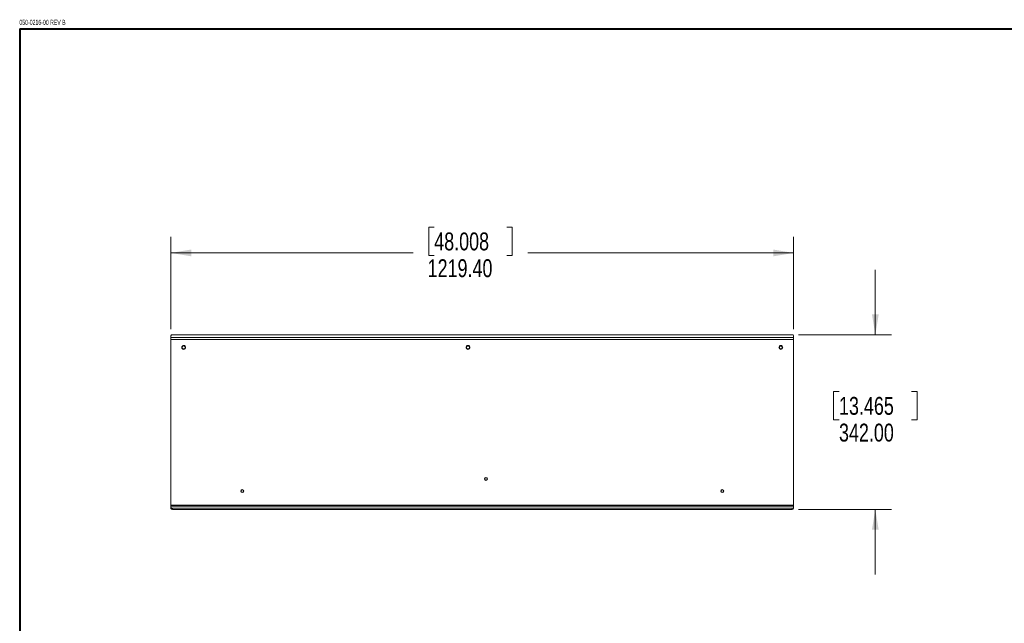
# Model space of a CAD drawing. Header units: millimetres. Extents: x 13 to 419, y 7 to 273.
# Tile 7 of 17: x 16 to 209, y 153 to 272. Entities that reach past the tile are written whole.
import ezdxf

# ---------------------------------------------------------------- set-up
doc = ezdxf.new("R2010")
doc.units = ezdxf.units.MM
doc.styles.add('SLDTEXTSTYLE0', font='TXT', dxfattribs={"width": 0.605})
doc.styles.add('SLDTEXTSTYLE3', font='TXT', dxfattribs={"width": 0.75})
doc.dimstyles.new('SLDDIMSTYLE1', dxfattribs={"dimtxt": 3.5, "dimasz": 3.9624, "dimexe": 0, "dimexo": 0.0625, "dimgap": 0.875, "dimtad": 0, "dimtih": 1, "dimtoh": 1, "dimlfac": 10, "dimrnd": 1e-09, "dimzin": 4, "dimdsep": 46, "dimtxsty": 'SLDTEXTSTYLE3', "dimsah": 1, "dimcen": 0.09, "dimadec": 0, "dimazin": 1, "dimtfac": 1, "dimtmove": 0, "dimatfit": 0, "dimfxl": 1, "dimfrac": 2, "dimtolj": 1, "dimtzin": 12, "dimarcsym": 0})
doc.dimstyles.new('SLDDIMSTYLE2', dxfattribs={"dimtxt": 3.5, "dimasz": 3.9624, "dimexe": 0, "dimexo": 0.0625, "dimgap": 0.875, "dimtad": 0, "dimtih": 1, "dimtoh": 1, "dimlfac": 10, "dimrnd": 1e-09, "dimzin": 4, "dimdsep": 46, "dimtxsty": 'SLDTEXTSTYLE3', "dimsah": 1, "dimcen": 0.09, "dimadec": 0, "dimazin": 1, "dimtfac": 1, "dimtofl": 0, "dimtmove": 0, "dimatfit": 3, "dimfxl": 1, "dimfrac": 2, "dimtolj": 1, "dimtzin": 12, "dimarcsym": 0})

# ---------------------------------------------------------------- blocks, each defined once
blk = doc.blocks.new('_D_1')
at = {"color": 7, "linetype": 'Continuous', "lineweight": 0}
for p, q in [((183.31, 209.89), (183.31, 222.59)), ((168.28, 209.89), (186.48, 209.89)), ((176.2, 198.76), (175.13, 198.76)), ((175.13, 198.76), (175.13, 193.2)), ((190.42, 198.76), (191.49, 198.76)), ((191.49, 198.76), (191.49, 193.2)), ((175.13, 193.2), (176.2, 193.2)), ((191.49, 193.2), (190.42, 193.2)), ((168.28, 175.69), (186.48, 175.69)), ((183.31, 175.69), (183.31, 162.99))]:
    blk.add_line(p, q, dxfattribs=at)
for points in [[(183.31, 209.89), (183.97, 213.86), (182.65, 213.86)], [(183.31, 175.69), (182.65, 171.73), (183.97, 171.73)]]:
    blk.add_solid(points, dxfattribs=at)
at = {"color": 7, "linetype": 'Continuous', "lineweight": 0, "char_height": 3.5, "attachment_point": 1, "style": 'SLDTEXTSTYLE3'}
for s, insert in [('13.465', (176.2, 197.71)), ('342.00', (176.2, 192.48))]:
    blk.add_mtext(s, dxfattribs=dict(at, insert=insert))
blk = doc.blocks.new('_D_2')
at = {"color": 7, "linetype": 'Continuous', "lineweight": 0}
for p, q in [((96.93, 230.93), (95.87, 230.93)), ((95.87, 230.93), (95.87, 225.38)), ((111.16, 230.93), (112.22, 230.93)), ((112.22, 230.93), (112.22, 225.38)), ((45.37, 210.95), (45.37, 229.07)), ((167.31, 210.95), (167.31, 229.07)), ((45.37, 225.89), (92.8, 225.89)), ((167.31, 225.89), (115.29, 225.89)), ((95.87, 225.38), (96.93, 225.38)), ((112.22, 225.38), (111.16, 225.38))]:
    blk.add_line(p, q, dxfattribs=at)
for points in [[(45.37, 225.89), (49.33, 225.23), (49.33, 226.55)], [(167.31, 225.89), (163.35, 226.55), (163.35, 225.23)]]:
    blk.add_solid(points, dxfattribs=at)
at = {"color": 7, "linetype": 'Continuous', "lineweight": 0, "char_height": 3.5, "attachment_point": 1, "style": 'SLDTEXTSTYLE3'}
for s, insert in [('48.008', (96.93, 229.89)), ('1219.40', (95.64, 224.65))]:
    blk.add_mtext(s, dxfattribs=dict(at, insert=insert))

msp = doc.modelspace()

# ---------------------------------------------------------------- linework, layer by layer
at = {"color": 7, "linetype": 'Continuous', "lineweight": 40}
for q in [(416.052, 269.748), (15.748, 9.652)]:
    msp.add_line((15.748, 269.748), q, dxfattribs=at)
at = {"color": 7, "linetype": 'Continuous', "lineweight": 0}
for p, q in [((45.3686, 209.3589), (45.3686, 209.6809)), ((45.3686, 209.3589), (167.3086, 209.3589)), ((45.3686, 208.9413), (45.3686, 209.3589)), ((167.3086, 208.9413), (45.3686, 208.9413)), ((45.3686, 208.9413), (45.3686, 176.503)), ((45.6686, 209.893), (167.0086, 209.893)), ((167.3086, 209.6809), (167.3086, 209.3589)), ((167.3086, 209.3589), (167.3086, 208.9413)), ((167.3086, 176.503), (167.3086, 208.9413)), ((45.3686, 176.503), (45.3686, 176.3099)), ((167.3086, 176.503), (45.3686, 176.503)), ((45.3686, 176.1293), (45.3686, 176.3099)), ((45.3686, 176.3099), (167.3086, 176.3099)), ((45.3686, 175.9048), (45.3686, 176.1293)), ((167.0086, 175.9172), (45.6686, 175.9172)), ((45.6686, 175.9172), (45.6686, 175.6927)), ((167.0086, 175.6927), (45.6686, 175.6927)), ((167.0086, 175.6927), (167.0086, 175.9172)), ((167.3086, 176.3099), (167.3086, 176.503)), ((167.3086, 176.3099), (167.3086, 176.1293)), ((167.3086, 176.1293), (167.3086, 175.9048))]:
    msp.add_line(p, q, dxfattribs=at)
for centre, radius in [((47.8686, 207.393), 0.3803), ((47.8686, 207.393), 0.3797), ((47.8686, 207.393), 0.3), ((103.5386, 207.393), 0.3803), ((103.5386, 207.393), 0.3797), ((103.5386, 207.393), 0.3), ((164.8086, 207.393), 0.3803), ((164.8086, 207.393), 0.3797), ((164.8086, 207.393), 0.3), ((107.0561, 181.6514), 0.2784), ((107.0561, 181.6514), 0.2779), ((107.0561, 181.6514), 0.2085), ((59.3386, 179.2886), 0.2784), ((59.3386, 179.2886), 0.2779), ((59.3386, 179.2886), 0.2085), ((153.3386, 179.2886), 0.2784), ((153.3386, 179.2886), 0.2779), ((153.3386, 179.2886), 0.2085)]:
    msp.add_circle(centre, radius, dxfattribs=at)
for centre, start, end in [((45.6311, 209.6278), 81.950533, 168.578246), ((167.0461, 209.6278), 11.421754, 98.049467), ((45.6311, 176.1824), 191.421754, 278.049467), ((45.6311, 175.9578), 191.421754, 278.049467), ((167.0461, 176.1824), 261.950533, 348.578246), ((167.0461, 175.9578), 261.950533, 348.578246)]:
    msp.add_arc(centre, 0.2678, start, end, dxfattribs=at)

# ---------------------------------------------------------------- texts
at = {"color": 7, "linetype": 'Continuous', "lineweight": 0, "insert": (15.6905, 271.513), "char_height": 1, "attachment_point": 1, "style": 'SLDTEXTSTYLE0'}
msp.add_mtext('050-0216-00 REV B', dxfattribs=at)

# ---------------------------------------------------------------- dimensions: what is measured, and where the dimension line sits
at = {"color": 7, "linetype": 'Continuous', "lineweight": 0}
dim = msp.add_linear_dim(base=(45.3686, 225.893), p1=(167.3086, 209.6809), p2=(45.3686, 209.6809), dimstyle='SLDDIMSTYLE2', dxfattribs=at)
dim.commit()
dim.dimension.update_dxf_attribs({"geometry": '_D_2', "text_midpoint": (104.0454, 225.893), "dimtype": 160})
dim = msp.add_linear_dim(base=(183.3086, 175.6927), p1=(167.0086, 209.893), p2=(167.0086, 175.6927), angle=90, dimstyle='SLDDIMSTYLE1', dxfattribs=at)
dim.commit()
dim.dimension.update_dxf_attribs({"geometry": '_D_1', "text_midpoint": (183.3086, 193.7173), "dimtype": 160})

doc.saveas('drawing.dxf')
